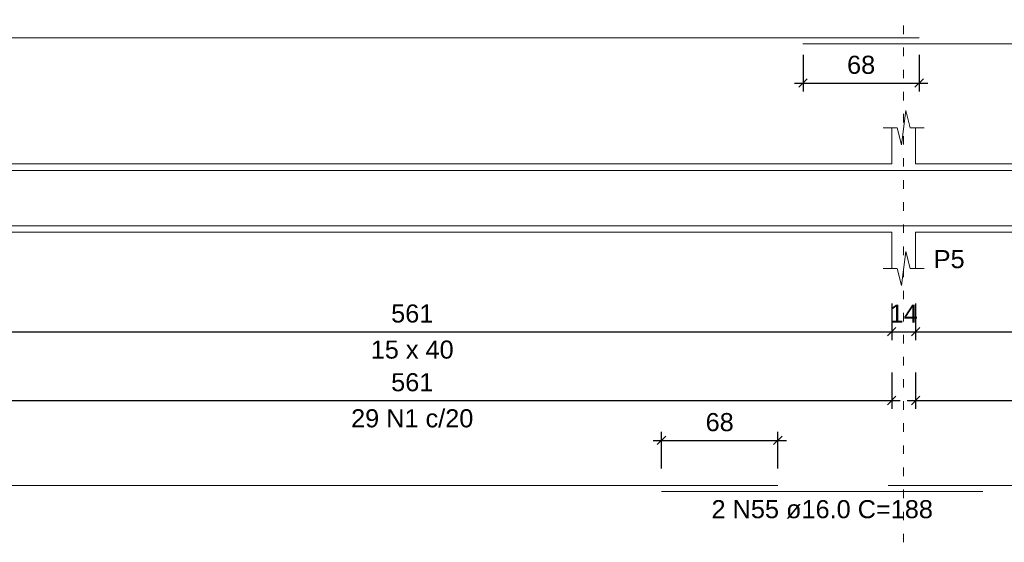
# Model space of a CAD drawing. Header units: millimetres. Extents: x 10906 to 25863, y 1966 to 4861.
# Tile 73 of 163: x 11276.94 to 11288.46, y 3057.33 to 3063.45. Entities that reach past the tile are written whole.
import ezdxf

# ---------------------------------------------------------------- set-up
doc = ezdxf.new("R2010")
doc.units = ezdxf.units.MM
doc.linetypes.add('DOT2', pattern=[3.175, 0, -3.175])
for name, color, linetype, lineweight in [('Descrição da armadura', 7, 'Continuous', 5), ('DT-Barras na forma', 40, 'Continuous', 5), ('DT-Barras rebatidas', 40, 'Continuous', 5), ('DT-Cotas', 4, 'Continuous', 5), ('DT-Forma', 5, 'Continuous', 5), ('DT-Pontilhado', 7, 'DOT2', 5), ('DT-Textos', 7, 'Continuous', 5)]:
    doc.layers.add(name, color=color, linetype=linetype, lineweight=lineweight)
doc.styles.add('Arial', font='arial.ttf')
doc.styles.get("Standard").update_dxf_attribs({"font": 'arial.ttf'})
doc.dimstyles.new('UM_50.000000', dxfattribs={"dimtxt": 0.18, "dimasz": 0.2, "dimexe": 0.2, "dimexo": 0.5, "dimgap": 0, "dimtad": 1, "dimtih": 1, "dimtoh": 1, "dimlfac": 50, "dimzin": 0, "dimdsep": 46, "dimtxsty": 'Standard', "dimcen": 0.09, "dimdle": 0.2, "dimclrd": 256, "dimclre": 256, "dimclrt": 7, "dimazin": 0, "dimtfac": 1, "dimtofl": 0, "dimtmove": 0, "dimatfit": 3, "dimfxl": 1, "dimtolj": 1, "dimtzin": 0, "dimarcsym": 0})

# ---------------------------------------------------------------- blocks, each defined once
blk = doc.blocks.new('_Oblique')
at = {"color": 0, "linetype": 'ByBlock', "lineweight": -2}
blk.add_line((-0.5, -0.5), (0.5, 0.5), dxfattribs=at)
blk = doc.blocks.new('*D361')
at = {"layer": 'Defpoints', "color": 0, "transparency": 16777216}
for p in [(11275.924, 3060.323), (11287.144, 3060.323), (11287.144, 3059.794)]:
    blk.add_point(p, dxfattribs=at)
at = {"layer": 'DT-Cotas', "lineweight": -2, "transparency": 16777216}
for p, q in [((11275.924, 3060.123), (11275.924, 3059.694)), ((11287.144, 3060.123), (11287.144, 3059.694)), ((11275.824, 3059.794), (11287.244, 3059.794))]:
    blk.add_line(p, q, dxfattribs=at)
at = {"layer": 'DT-Cotas', "lineweight": -2, "transparency": 16777216, "xscale": 0.1, "yscale": 0.1, "zscale": 0.1, "rotation": 180}
blk.add_blockref('_Oblique', (11275.924, 3059.794), dxfattribs=at)
at = {"layer": 'DT-Cotas', "lineweight": -2, "transparency": 16777216, "xscale": 0.1, "yscale": 0.1, "zscale": 0.1}
blk.add_blockref('_Oblique', (11287.144, 3059.794), dxfattribs=at)
at = {"layer": 'DT-Cotas', "color": 7, "transparency": 16777216, "insert": (11281.534, 3060.006), "char_height": 0.2118, "attachment_point": 5, "rotation": 0.0057, "style": 'Arial'}
blk.add_mtext('\\A1;561', dxfattribs=at)
blk = doc.blocks.new('*D362')
at = {"layer": 'Defpoints', "color": 0, "transparency": 16777216}
for p in [(11287.144, 3060.323), (11287.424, 3060.323), (11287.424, 3059.794)]:
    blk.add_point(p, dxfattribs=at)
at = {"layer": 'DT-Cotas', "lineweight": -2, "transparency": 16777216}
for p, q in [((11287.144, 3060.123), (11287.144, 3059.694)), ((11287.424, 3060.123), (11287.424, 3059.694)), ((11287.044, 3059.794), (11287.524, 3059.794))]:
    blk.add_line(p, q, dxfattribs=at)
at = {"layer": 'DT-Cotas', "lineweight": -2, "transparency": 16777216, "xscale": 0.1, "yscale": 0.1, "zscale": 0.1, "rotation": 180}
blk.add_blockref('_Oblique', (11287.144, 3059.794), dxfattribs=at)
at = {"layer": 'DT-Cotas', "lineweight": -2, "transparency": 16777216, "xscale": 0.1, "yscale": 0.1, "zscale": 0.1}
blk.add_blockref('_Oblique', (11287.424, 3059.794), dxfattribs=at)
at = {"layer": 'DT-Cotas', "color": 7, "transparency": 16777216, "insert": (11287.284, 3060.006), "char_height": 0.2118, "attachment_point": 5, "rotation": 0.0057, "style": 'Arial'}
blk.add_mtext('\\A1;14', dxfattribs=at)
blk = doc.blocks.new('*D363')
at = {"layer": 'Defpoints', "color": 0, "transparency": 16777216}
for p in [(11287.424, 3060.323), (11298.644, 3060.323), (11298.644, 3059.794)]:
    blk.add_point(p, dxfattribs=at)
at = {"layer": 'DT-Cotas', "lineweight": -2, "transparency": 16777216}
for p, q in [((11287.424, 3060.123), (11287.424, 3059.694)), ((11298.644, 3060.123), (11298.644, 3059.694)), ((11287.324, 3059.794), (11298.744, 3059.794))]:
    blk.add_line(p, q, dxfattribs=at)
at = {"layer": 'DT-Cotas', "lineweight": -2, "transparency": 16777216, "xscale": 0.1, "yscale": 0.1, "zscale": 0.1, "rotation": 180}
blk.add_blockref('_Oblique', (11287.424, 3059.794), dxfattribs=at)
at = {"layer": 'DT-Cotas', "lineweight": -2, "transparency": 16777216, "xscale": 0.1, "yscale": 0.1, "zscale": 0.1}
blk.add_blockref('_Oblique', (11298.644, 3059.794), dxfattribs=at)
at = {"layer": 'DT-Cotas', "color": 7, "transparency": 16777216, "insert": (11293.034, 3060.006), "char_height": 0.2118, "attachment_point": 5, "rotation": 0.0057, "style": 'Arial'}
blk.add_mtext('\\A1;561', dxfattribs=at)
blk = doc.blocks.new('*D374')
at = {"layer": 'Defpoints', "color": 0, "transparency": 16777216}
for p in [(11275.924, 3059.518), (11287.144, 3059.518), (11287.144, 3058.989)]:
    blk.add_point(p, dxfattribs=at)
at = {"layer": 'DT-Cotas', "lineweight": -2, "transparency": 16777216}
for p, q in [((11275.924, 3059.318), (11275.924, 3058.889)), ((11287.144, 3059.318), (11287.144, 3058.889)), ((11275.824, 3058.989), (11287.244, 3058.989))]:
    blk.add_line(p, q, dxfattribs=at)
at = {"layer": 'DT-Cotas', "lineweight": -2, "transparency": 16777216, "xscale": 0.1, "yscale": 0.1, "zscale": 0.1, "rotation": 180}
blk.add_blockref('_Oblique', (11275.924, 3058.989), dxfattribs=at)
at = {"layer": 'DT-Cotas', "lineweight": -2, "transparency": 16777216, "xscale": 0.1, "yscale": 0.1, "zscale": 0.1}
blk.add_blockref('_Oblique', (11287.144, 3058.989), dxfattribs=at)
at = {"layer": 'DT-Cotas', "color": 7, "transparency": 16777216, "insert": (11281.534, 3059.201), "char_height": 0.2118, "attachment_point": 5, "rotation": 0.0057, "style": 'Arial'}
blk.add_mtext('\\A1;561', dxfattribs=at)
blk = doc.blocks.new('*D375')
at = {"layer": 'Defpoints', "color": 0, "transparency": 16777216}
for p in [(11287.424, 3059.518), (11298.644, 3059.518), (11298.644, 3058.989)]:
    blk.add_point(p, dxfattribs=at)
at = {"layer": 'DT-Cotas', "lineweight": -2, "transparency": 16777216}
for p, q in [((11287.424, 3059.318), (11287.424, 3058.889)), ((11298.644, 3059.318), (11298.644, 3058.889)), ((11287.324, 3058.989), (11298.744, 3058.989))]:
    blk.add_line(p, q, dxfattribs=at)
at = {"layer": 'DT-Cotas', "lineweight": -2, "transparency": 16777216, "xscale": 0.1, "yscale": 0.1, "zscale": 0.1, "rotation": 180}
blk.add_blockref('_Oblique', (11287.424, 3058.989), dxfattribs=at)
at = {"layer": 'DT-Cotas', "lineweight": -2, "transparency": 16777216, "xscale": 0.1, "yscale": 0.1, "zscale": 0.1}
blk.add_blockref('_Oblique', (11298.644, 3058.989), dxfattribs=at)
at = {"layer": 'DT-Cotas', "color": 7, "transparency": 16777216, "insert": (11293.034, 3059.201), "char_height": 0.2118, "attachment_point": 5, "rotation": 0.0057, "style": 'Arial'}
blk.add_mtext('\\A1;561', dxfattribs=at)
blk = doc.blocks.new('*D380')
at = {"layer": 'Defpoints', "color": 0, "transparency": 16777216}
for p in [(11285.811, 3058.522), (11284.451, 3057.993), (11285.811, 3057.993)]:
    blk.add_point(p, dxfattribs=at)
at = {"layer": 'DT-Cotas', "lineweight": -2, "transparency": 16777216}
for p, q in [((11284.451, 3058.193), (11284.451, 3058.622)), ((11285.811, 3058.193), (11285.811, 3058.622)), ((11284.351, 3058.522), (11285.911, 3058.522))]:
    blk.add_line(p, q, dxfattribs=at)
at = {"layer": 'DT-Cotas', "lineweight": -2, "transparency": 16777216, "xscale": 0.1, "yscale": 0.1, "zscale": 0.1, "rotation": 180}
blk.add_blockref('_Oblique', (11284.451, 3058.522), dxfattribs=at)
at = {"layer": 'DT-Cotas', "lineweight": -2, "transparency": 16777216, "xscale": 0.1, "yscale": 0.1, "zscale": 0.1}
blk.add_blockref('_Oblique', (11285.811, 3058.522), dxfattribs=at)
at = {"layer": 'DT-Cotas', "color": 7, "transparency": 16777216, "insert": (11285.131, 3058.734), "char_height": 0.2118, "attachment_point": 5, "rotation": 0.0057, "style": 'Arial'}
blk.add_mtext('\\A1;68', dxfattribs=at)
blk = doc.blocks.new('*D350')
at = {"layer": 'Defpoints', "color": 0, "transparency": 16777216}
for p in [(11286.106, 3063.236), (11287.466, 3063.236), (11287.466, 3062.706)]:
    blk.add_point(p, dxfattribs=at)
at = {"layer": 'DT-Cotas', "lineweight": -2, "transparency": 16777216}
for p, q in [((11286.106, 3063.036), (11286.106, 3062.606)), ((11287.466, 3063.036), (11287.466, 3062.606)), ((11286.006, 3062.706), (11287.566, 3062.706))]:
    blk.add_line(p, q, dxfattribs=at)
at = {"layer": 'DT-Cotas', "lineweight": -2, "transparency": 16777216, "xscale": 0.1, "yscale": 0.1, "zscale": 0.1, "rotation": 180}
blk.add_blockref('_Oblique', (11286.106, 3062.706), dxfattribs=at)
at = {"layer": 'DT-Cotas', "lineweight": -2, "transparency": 16777216, "xscale": 0.1, "yscale": 0.1, "zscale": 0.1}
blk.add_blockref('_Oblique', (11287.466, 3062.706), dxfattribs=at)
at = {"layer": 'DT-Cotas', "color": 7, "transparency": 16777216, "insert": (11286.786, 3062.918), "char_height": 0.2118, "attachment_point": 5, "rotation": 0.0057, "style": 'Arial'}
blk.add_mtext('\\A1;68', dxfattribs=at)

msp = doc.modelspace()

# ---------------------------------------------------------------- linework, layer by layer
at = {"layer": 'DT-Barras na forma'}
for points in [[(11263.46551, 3061.68262), (11287.46551, 3061.68262)], [(11286.10551, 3061.68262), (11310.10551, 3061.68262)], [(11263.35608, 3061.03462), (11285.81095, 3061.03462)], [(11284.45095, 3061.03462), (11288.21095, 3061.03462)], [(11287.10351, 3061.03462), (11306.60095, 3061.03462)]]:
    msp.add_lwpolyline(points, dxfattribs=at)
at = {"layer": 'DT-Barras rebatidas'}
for p, q in [((11263.46551, 3063.23582), (11287.46551, 3063.23582)), ((11286.10551, 3063.16522), (11310.10551, 3063.16522)), ((11263.35608, 3057.99278), (11285.81095, 3057.99278)), ((11284.45095, 3057.92218), (11288.21095, 3057.92218)), ((11287.10351, 3057.99278), (11306.60095, 3057.99278))]:
    msp.add_line(p, q, dxfattribs=at)
at = {"layer": 'DT-Forma'}
for p, q in [((11287.25851, 3061.98222), (11287.30851, 3062.38222)), ((11287.30851, 3062.38222), (11287.35851, 3062.18222)), ((11287.04351, 3062.18222), (11287.20851, 3062.18222)), ((11287.14351, 3061.75862), (11287.14351, 3062.18222)), ((11287.20851, 3062.18222), (11287.25851, 3061.98222)), ((11287.35851, 3062.18222), (11287.52351, 3062.18222)), ((11287.42351, 3062.18222), (11287.42351, 3061.75862)), ((11275.92351, 3061.75862), (11287.14351, 3061.75862)), ((11287.42351, 3061.75862), (11298.64351, 3061.75862)), ((11275.92351, 3060.95862), (11287.14351, 3060.95862)), ((11287.14351, 3060.95862), (11287.14351, 3060.53502)), ((11287.42351, 3060.53502), (11287.42351, 3060.95862)), ((11287.42351, 3060.95862), (11298.64351, 3060.95862)), ((11287.25851, 3060.33502), (11287.30851, 3060.73502)), ((11287.30851, 3060.73502), (11287.35851, 3060.53502)), ((11287.04351, 3060.53502), (11287.20851, 3060.53502)), ((11287.20851, 3060.53502), (11287.25851, 3060.33502)), ((11287.35851, 3060.53502), (11287.52351, 3060.53502))]:
    msp.add_line(p, q, dxfattribs=at)
at = {"layer": 'DT-Pontilhado', "ltscale": 0.05}
msp.add_line((11287.28351, 3057.32788), (11287.28351, 3063.44762), dxfattribs=at)

# ---------------------------------------------------------------- texts
at = {"layer": 'Descrição da armadura', "linetype": 'Continuous', "char_height": 0.2118, "attachment_point": 8, "line_spacing_factor": 0.798, "style": 'Arial'}
for s, insert, width in [('29 N1 c/20', (11281.53351, 3058.67118), 2.8693417), ('2 N55 ø16.0 C=188', (11286.33095, 3057.60448), 5.1946527)]:
    msp.add_mtext(s, dxfattribs=dict(at, insert=insert, width=width))
at = {"layer": 'DT-Textos', "char_height": 0.2118, "line_spacing_factor": 0.798, "style": 'Arial'}
for s, insert, width, attachment_point in [('P5', (11287.63531, 3060.53502), 0.5434933, 7), ('15 x 40', (11281.53351, 3059.47602), 1.45756, 8)]:
    msp.add_mtext(s, dxfattribs=dict(at, insert=insert, width=width, attachment_point=attachment_point))

# ---------------------------------------------------------------- dimensions: what is measured, and where the dimension line sits
at = {"layer": 'DT-Cotas'}
for base, p1, p2, picture, middle in [((11287.46551, 3062.70632), (11286.10551, 3063.23582), (11287.46551, 3063.23582), '*D350', (11286.78551, 3062.91812)), ((11287.14351, 3059.79372), (11275.92351, 3060.32322), (11287.14351, 3060.32322), '*D361', (11281.53351, 3060.00552)), ((11287.42351, 3059.79372), (11287.14351, 3060.32322), (11287.42351, 3060.32322), '*D362', (11287.28351, 3060.00552)), ((11298.64351, 3059.79372), (11287.42351, 3060.32322), (11298.64351, 3060.32322), '*D363', (11293.03351, 3060.00552)), ((11287.14351, 3058.98888), (11275.92351, 3059.51838), (11287.14351, 3059.51838), '*D374', (11281.53351, 3059.20068)), ((11298.64351, 3058.98888), (11287.42351, 3059.51838), (11298.64351, 3059.51838), '*D375', (11293.03351, 3059.20068)), ((11285.81095, 3058.52228), (11284.45095, 3057.99278), (11285.81095, 3057.99278), '*D380', (11285.13095, 3058.73408))]:
    dim = msp.add_linear_dim(base=base, p1=p1, p2=p2, dimstyle='UM_50.000000', override={"dimtxt": 0.2118, "dimasz": 0.1, "dimexe": 0.1, "dimexo": 0.2, "dimtad": 1, "dimtih": 0, "dimtoh": 0, "dimdec": 1, "dimlfac": 50, "dimzin": 8, "dimtxsty": 'Arial', "dimblk": 'Oblique', "dimblk1": 'Oblique', "dimblk2": 'Oblique', "dimsah": 1, "dimdle": 0.1, "dimse1": 0, "dimse2": 0, "dimclrt": 7, "dimadec": 1, "dimazin": 3, "dimtmove": 2, "dimldrblk": 'Oblique'}, dxfattribs=at)
    dim.commit()
    dim.dimension.update_dxf_attribs({"geometry": picture, "text_midpoint": middle, "dimtype": 160, "text_rotation": 0.00573})

doc.saveas('drawing.dxf')
